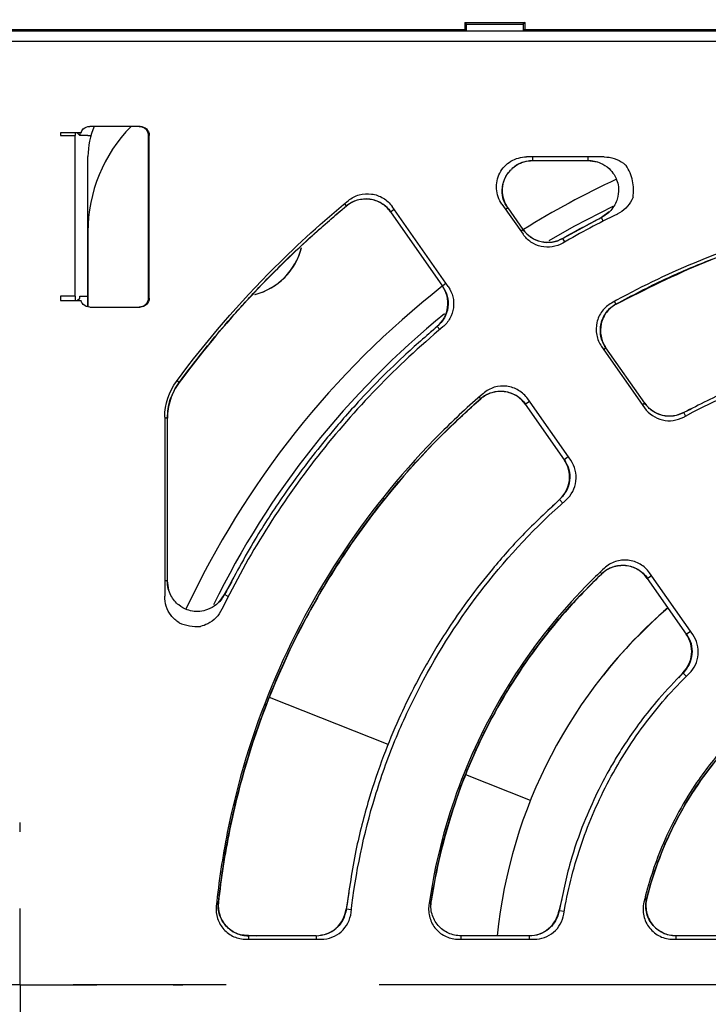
# Model space of a CAD drawing. Header units: millimetres. Extents: x 13 to 559, y 0 to 371.
# Tile 8 of 15: x 203 to 226, y 183 to 216. Entities that reach past the tile are written whole.
import ezdxf

# ---------------------------------------------------------------- set-up
doc = ezdxf.new("R2010")
doc.units = ezdxf.units.MM
doc.linetypes.add('SLD-Center', pattern=[30.48, 15.24, -5.08, 5.08, -5.08])
doc.linetypes.add('SLD-Solid', pattern=[0])
doc.layers.add('CENTER', color=40, linetype='SLD-Center')
doc.layers.add('DIMENSIONS', color=140, linetype='SLD-Solid', lineweight=25)
doc.styles.add('SLDTEXTSTYLE0', font='GOTHIC.TTF', dxfattribs={"width": 0.913})
doc.dimstyles.new('SLDDIMSTYLE0', dxfattribs={"dimtxt": 4.7625, "dimasz": 6.35, "dimexe": 0, "dimexo": 0.0625, "dimgap": 1.190625, "dimtad": 0, "dimtih": 1, "dimtoh": 1, "dimdec": 1, "dimrnd": 1e-09, "dimzin": 12, "dimdsep": 46, "dimtxsty": 'SLDTEXTSTYLE0', "dimsah": 1, "dimcen": 0.09, "dimadec": 0, "dimazin": 3, "dimtfac": 1, "dimtdec": 1, "dimtofl": 0, "dimtmove": 0, "dimatfit": 3, "dimfxl": 0, "dimfrac": 2, "dimtolj": 1, "dimtzin": 12, "dimarcsym": 0})

# ---------------------------------------------------------------- blocks, each defined once
blk = doc.blocks.new('_D_3')
at = {"layer": 'DIMENSIONS'}
for p, q in [((137.213, 216.469), (137.213, 248.753)), ((269.713, 216.469), (269.713, 248.753)), ((197.305, 246.279), (195.854, 246.279)), ((195.854, 246.279), (195.854, 238.719)), ((209.621, 246.279), (211.073, 246.279)), ((211.073, 246.279), (211.073, 238.719)), ((137.213, 245.578), (193.437, 245.578)), ((269.713, 245.578), (213.489, 245.578)), ((195.854, 238.719), (197.305, 238.719)), ((211.073, 238.719), (209.621, 238.719))]:
    blk.add_line(p, q, dxfattribs=at)
for points in [[(137.213, 245.578), (143.563, 243.99), (143.563, 247.165)], [(269.713, 245.578), (263.363, 247.165), (263.363, 243.99)]]:
    blk.add_solid(points, dxfattribs=at)
at = {"layer": 'DIMENSIONS', "char_height": 4.7625, "attachment_point": 1, "style": 'SLDTEXTSTYLE0'}
for s, insert in [('132.5', (195.546, 253.33)), ('5.22', (197.305, 244.802))]:
    blk.add_mtext(s, dxfattribs=dict(at, insert=insert))
blk = doc.blocks.new('SW_CENTERMARKSYMBOL_0')
at = {"layer": 'CENTER', "color": 0}
for p, q in [((0, 5.08), (0, 5.394)), ((0, 0), (0, 2.54)), ((-5.08, 0), (-5.394, 0)), ((0, 0), (-2.54, 0)), ((0, 0), (0, -2.54)), ((0, 0), (2.54, 0)), ((5.08, 0), (5.394, 0)), ((0, -5.08), (0, -5.394))]:
    blk.add_line(p, q, dxfattribs=at)
blk = doc.blocks.new('SW_CENTERMARKSYMBOL_1')
at = {"layer": 'CENTER', "color": 0}
blk.add_line((-5.08, 0), (-32.04, 0), dxfattribs=at)

msp = doc.modelspace()

# ---------------------------------------------------------------- linework, layer by layer
for p, q in [((218.213, 215.949), (218.213, 215.699)), ((218.273, 215.89), (218.213, 215.949)), ((218.213, 215.949), (220.213, 215.949)), ((218.273, 215.654), (218.273, 215.89)), ((218.273, 215.89), (220.154, 215.89)), ((220.213, 215.949), (220.154, 215.89)), ((220.154, 215.89), (220.154, 215.654)), ((220.213, 215.699), (220.213, 215.949)), ((269.168, 215.654), (137.759, 215.654)), ((218.25, 215.699), (188.677, 215.699)), ((218.273, 215.654), (218.25, 215.699)), ((220.154, 215.654), (218.273, 215.654)), ((220.177, 215.699), (220.154, 215.654)), ((251.25, 215.699), (220.177, 215.699)), ((137.818, 215.326), (269.171, 215.326)), ((207.445, 212.499), (205.772, 212.499)), ((205.484, 212.284), (204.807, 212.284)), ((204.807, 212.284), (204.807, 212.193)), ((204.807, 212.193), (205.278, 212.193)), ((205.278, 212.193), (205.278, 206.859)), ((205.278, 212.193), (205.303, 212.193)), ((205.303, 212.193), (205.303, 212.284)), ((205.441, 212.199), (205.356, 212.284)), ((205.441, 212.193), (205.441, 212.199)), ((205.713, 212.193), (205.441, 212.193)), ((205.713, 212.193), (205.812, 212.193)), ((207.713, 212.2), (207.713, 206.799)), ((207.745, 206.799), (207.745, 212.2)), ((205.713, 206.511), (205.713, 211.499)), ((222.839, 211.485), (220.267, 211.485)), ((220.466, 211.485), (220.466, 211.364)), ((222.297, 211.485), (222.297, 211.364)), ((220.466, 211.364), (222.297, 211.364)), ((222.297, 211.365), (222.607, 211.317)), ((214.291, 209.861), (214.23, 209.935)), ((214.291, 209.861), (214.294, 209.857)), ((217.666, 207.178), (215.804, 209.836)), ((219.449, 209.913), (220.148, 208.915)), ((215.748, 209.661), (215.868, 209.745)), ((215.748, 209.661), (217.473, 207.198)), ((219.649, 209.793), (219.571, 209.739)), ((220.152, 209.075), (219.649, 209.793)), ((223.004, 209.659), (222.75, 209.476)), ((222.753, 209.471), (221.47, 208.776)), ((222.811, 209.356), (222.75, 209.476)), ((205.713, 208.999), (205.713, 206.511)), ((220.152, 209.075), (220.074, 209.02)), ((221.535, 208.664), (221.467, 208.781)), ((217.592, 207.282), (217.473, 207.198)), ((205.278, 206.859), (204.807, 206.859)), ((204.807, 206.859), (204.807, 206.715)), ((204.807, 206.715), (205.484, 206.715)), ((205.303, 206.715), (205.303, 206.859)), ((205.356, 206.715), (205.441, 206.8)), ((205.443, 206.859), (205.713, 206.859)), ((223.231, 206.604), (223.183, 206.69)), ((223.231, 206.604), (223.234, 206.597)), ((205.772, 206.499), (207.445, 206.499)), ((217.298, 205.862), (217.102, 205.679)), ((217.303, 205.857), (217.298, 205.862)), ((217.303, 205.857), (217.389, 205.755)), ((222.755, 205.191), (224.182, 203.154)), ((222.821, 205.097), (222.899, 205.151)), ((224.188, 203.311), (222.899, 205.151)), ((208.738, 204), (208.665, 204.054)), ((208.738, 204), (208.741, 203.997)), ((218.744, 203.457), (218.693, 203.516)), ((218.744, 203.457), (218.746, 203.455)), ((220.22, 203.275), (220.359, 203.372)), ((221.729, 201.416), (220.303, 203.453)), ((224.188, 203.311), (224.11, 203.256)), ((220.22, 203.275), (221.509, 201.434)), ((225.721, 203.115), (225.479, 203.004)), ((225.543, 202.885), (225.479, 203.004)), ((208.259, 202.848), (208.259, 196.905)), ((208.349, 202.808), (208.259, 202.808)), ((208.349, 197.415), (208.349, 202.808)), ((221.648, 201.532), (221.509, 201.434)), ((221.355, 200.116), (221.078, 199.838)), ((221.362, 200.109), (221.355, 200.116)), ((221.462, 199.997), (221.362, 200.109)), ((208.349, 197.415), (208.259, 197.415)), ((208.396, 197.106), (208.348, 197.415)), ((222.76, 197.649), (222.708, 197.704)), ((222.76, 197.649), (222.762, 197.647)), ((224.267, 197.495), (224.406, 197.593)), ((224.267, 197.495), (225.564, 195.643)), ((225.781, 195.629), (224.346, 197.678)), ((210.482, 197.391), (210.237, 196.962)), ((210.237, 196.962), (210.053, 196.708)), ((210.241, 196.96), (210.237, 196.962)), ((210.369, 196.895), (210.241, 196.96)), ((225.564, 195.643), (225.703, 195.74)), ((225.449, 194.361), (225.305, 194.194)), ((225.449, 194.361), (225.456, 194.354)), ((225.456, 194.354), (225.563, 194.246)), ((215.678, 191.985), (211.738, 193.543)), ((220.391, 190.122), (218.248, 190.97)), ((214.374, 187.066), (214.276, 186.516)), ((210.038, 186.74), (210.045, 186.739)), ((217.099, 186.781), (217.105, 186.78)), ((217.1, 186.662), (217.105, 186.78)), ((221.436, 186.851), (221.338, 186.464)), ((224.254, 186.876), (224.247, 186.878)), ((214.285, 186.515), (214.276, 186.516)), ((214.454, 186.496), (214.285, 186.515)), ((221.347, 186.463), (221.338, 186.464)), ((221.515, 186.434), (221.347, 186.463)), ((210.768, 185.67), (211.316, 185.635)), ((210.964, 185.514), (213.451, 185.514)), ((213.284, 185.635), (211.037, 185.635)), ((211.037, 185.635), (211.037, 185.514)), ((213.284, 185.635), (213.284, 185.514)), ((218.014, 185.514), (220.516, 185.514)), ((220.354, 185.635), (218.093, 185.635)), ((218.093, 185.514), (218.093, 185.635)), ((220.354, 185.635), (220.354, 185.514)), ((225.13, 185.514), (227.64, 185.514)), ((227.491, 185.635), (225.222, 185.635)), ((225.222, 185.635), (225.222, 185.514))]:
    msp.add_line(p, q)
at = {"flags": 128}
msp.add_lwpolyline([(221.012, 208.707), (221.847, 209.185), (223.14, 209.854)], dxfattribs=at)
for centre, radius, start, end in [((208.213, 211.499), 2.5, 156.4218, 180), ((210.713, 208.999), 5, 135.573, 180), ((235.699, 183.999), 29.5, 114.9724, 121.7872), ((235.759, 183.972), 28.495, 115.9805, 120.1041), ((210.713, 208.999), 2.15, 284.4493, 345.6922), ((210.713, 208.999), 2.15, 284.6486, 345.8685), ((235.699, 183.999), 29.5, 128.1696, 154.9874), ((235.713, 183.999), 28.75, 129.1963, 153.9611), ((235.713, 183.999), 16.5, 130.6888, 174.3112), ((235.753, 184.049), 16.5, 130.9008, 141.6486)]:
    msp.add_arc(centre, radius, start, end)
for points in [[(205.56, 212.412), (205.614, 212.466), (205.695, 212.499), (205.772, 212.499)], [(207.445, 212.499), (207.521, 212.499), (207.603, 212.466), (207.657, 212.412)], [(205.484, 212.284), (205.498, 212.332), (205.525, 212.377), (205.56, 212.412)], [(207.657, 212.412), (207.711, 212.358), (207.745, 212.276), (207.745, 212.2)], [(214.294, 209.858), (212.216, 208.137), (210.347, 206.164), (208.741, 203.997)], [(221.467, 208.781), (221.889, 209.024), (222.317, 209.255), (222.75, 209.476)], [(205.56, 206.587), (205.525, 206.622), (205.498, 206.667), (205.484, 206.715)], [(205.772, 206.499), (205.695, 206.499), (205.614, 206.533), (205.56, 206.587)], [(207.657, 206.587), (207.603, 206.533), (207.521, 206.499), (207.445, 206.499)], [(207.745, 206.799), (207.745, 206.722), (207.711, 206.641), (207.657, 206.587)], [(208.259, 202.848), (208.259, 203.273), (208.398, 203.693), (208.651, 204.035)], [(208.738, 196.024), (208.958, 195.925), (209.203, 195.883), (209.445, 195.901)]]:
    msp.add_open_spline(points, degree=3)
for points, knots in [([(207.414, 212.499), (207.434, 212.498), (207.473, 212.496), (207.529, 212.479), (207.581, 212.451), (207.627, 212.413), (207.666, 212.366), (207.693, 212.313), (207.71, 212.256), (207.712, 212.219), (207.713, 212.2)], [0, 0, 0, 0, 0.1270731, 0.249454, 0.3721933, 0.5002992, 0.6286365, 0.7599943, 0.8792445, 1, 1, 1, 1]), ([(205.453, 212.284), (205.449, 212.27), (205.442, 212.242), (205.442, 212.213), (205.441, 212.199)], [0, 0, 0, 0, 0.5022375, 1, 1, 1, 1]), ([(219.449, 209.913), (219.344, 210.063), (219.281, 210.241), (219.256, 210.604), (219.294, 210.788), (219.461, 211.11), (219.59, 211.247), (219.902, 211.434), (220.084, 211.485), (220.267, 211.485)], [2.053388, 2.053388, 2.053388, 2.053388, 2.59749, 2.59749, 3.141593, 3.141593, 3.685695, 3.685695, 4.229797, 4.229797, 4.229797, 4.229797]), ([(222.839, 211.485), (223.069, 211.485), (223.295, 211.412), (223.508, 211.25), (223.537, 211.225), (223.565, 211.198)], [0.002477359, 0.002477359, 0.002477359, 0.002477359, 0.003352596, 0.003352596, 0.003500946, 0.003500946, 0.003500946, 0.003500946]), ([(219.736, 211.04), (219.758, 211.067), (219.849, 211.175), (220.094, 211.323), (220.333, 211.357), (220.466, 211.376)], [0, 0, 0, 0, 0.124611, 0.51332, 1, 1, 1, 1]), ([(219.773, 211.083), (219.828, 211.132), (219.948, 211.239), (220.189, 211.341), (220.371, 211.357), (220.466, 211.365)], [0, 0, 0, 0, 0.2873096, 0.6258054, 1, 1, 1, 1]), ([(222.297, 211.37), (222.373, 211.365), (222.516, 211.355), (222.762, 211.272), (222.992, 211.125), (223.162, 210.92), (223.265, 210.715), (223.326, 210.471), (223.315, 210.215), (223.241, 209.98), (223.133, 209.789), (222.973, 209.606), (222.828, 209.517), (222.753, 209.471)], [0, 0, 0, 0, 0.0839495, 0.159455, 0.2863841, 0.3821637, 0.4518592, 0.5401846, 0.6594152, 0.7316023, 0.8122864, 0.9018145, 1, 1, 1, 1]), ([(223.797, 210.146), (223.826, 210.327), (223.821, 210.514), (223.742, 210.874), (223.668, 211.045), (223.565, 211.198)], [0, 0, 0, 0, 0.5, 0.5, 1, 1, 1, 1]), ([(219.639, 209.787), (219.583, 209.88), (219.481, 210.053), (219.444, 210.331), (219.474, 210.559), (219.538, 210.759), (219.624, 210.924), (219.703, 211.006), (219.736, 211.04)], [0, 0, 0, 0, 0.23753, 0.434984, 0.598993, 0.751231, 0.897168, 1, 1, 1, 1]), ([(219.648, 209.793), (219.599, 209.876), (219.507, 210.034), (219.454, 210.308), (219.474, 210.576), (219.551, 210.812), (219.645, 210.932), (219.683, 210.981)], [0, 0, 0, 0, 0.224953, 0.428488, 0.644263, 0.854274, 1, 1, 1, 1]), ([(214.352, 210.035), (214.458, 210.122), (214.583, 210.188), (214.846, 210.263), (214.987, 210.272), (215.257, 210.235), (215.389, 210.188), (215.623, 210.045), (215.725, 209.949), (215.804, 209.836)], [0, 0, 0, 0, 0.000532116, 0.000532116, 0.001064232, 0.001064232, 0.001596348, 0.001596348, 0.002128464, 0.002128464, 0.002128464, 0.002128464]), ([(208.651, 204.035), (209.645, 205.379), (210.734, 206.643), (212.694, 208.604), (213.506, 209.34), (214.352, 210.035)], [0.0590332, 0.0590332, 0.0590332, 0.0590332, 0.5, 0.5, 0.7894977, 0.7894977, 0.7894977, 0.7894977]), ([(208.738, 204), (208.996, 204.34), (209.461, 204.954), (210.12, 205.746), (210.642, 206.344), (211.11, 206.857), (211.633, 207.411), (212.327, 208.106), (213.224, 208.954), (213.914, 209.54), (214.291, 209.861)], [0, 0, 0, 0, 0.158168, 0.285477, 0.381928, 0.452464, 0.542852, 0.664237, 0.816617, 1, 1, 1, 1]), ([(214.288, 209.864), (214.345, 209.905), (214.457, 209.987), (214.653, 210.063), (214.858, 210.099), (215.067, 210.092), (215.269, 210.043), (215.457, 209.954), (215.626, 209.829), (215.713, 209.72), (215.756, 209.666)], [0, 0, 0, 0, 0.125505, 0.250699, 0.375492, 0.500115, 0.625119, 0.749603, 0.874739, 1, 1, 1, 1]), ([(215.749, 209.661), (215.67, 209.774), (215.568, 209.871), (215.333, 210.014), (215.2, 210.061), (214.929, 210.098), (214.788, 210.087), (214.525, 210.012), (214.4, 209.945), (214.294, 209.858)], [0, 0, 0, 0, 0.25, 0.25, 0.5, 0.5, 0.75, 0.75, 1, 1, 1, 1]), ([(248.403, 206.635), (247.519, 207.13), (246.606, 207.573), (244.101, 208.61), (242.469, 209.105), (239.139, 209.767), (237.442, 209.935), (234.047, 209.935), (232.35, 209.767), (229.02, 209.105), (227.388, 208.61), (224.884, 207.573), (223.97, 207.13), (223.086, 206.635)], [0.1688477, 0.1688477, 0.1688477, 0.1688477, 0.1875, 0.1875, 0.21875, 0.21875, 0.25, 0.25, 0.28125, 0.28125, 0.3125, 0.3125, 0.3311523, 0.3311523, 0.3311523, 0.3311523]), ([(223.231, 206.603), (223.773, 206.888), (224.775, 207.415), (226.211, 208.021), (227.414, 208.459), (228.405, 208.77), (229.267, 209.007), (230.659, 209.342), (232.673, 209.686), (235.308, 209.863), (237.907, 209.77), (239.859, 209.505), (241.224, 209.23), (242.163, 209.009), (243.328, 208.685), (244.752, 208.205), (246.422, 207.529), (247.574, 206.927), (248.195, 206.603)], [0, 0, 0, 0, 0.070477, 0.130304, 0.179361, 0.217894, 0.249904, 0.282318, 0.382755, 0.484692, 0.585934, 0.681806, 0.711101, 0.74635, 0.792792, 0.850409, 0.919339, 1, 1, 1, 1]), ([(223.797, 210.146), (223.785, 210.116), (223.772, 210.086), (223.654, 209.853), (223.483, 209.688), (223.276, 209.588)], [0, 0, 0, 0, 0.000125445, 0.000125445, 0.001000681, 0.001000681, 0.001000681, 0.001000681]), ([(223.234, 206.598), (224.209, 207.089), (226.151, 208.066), (229.196, 209.061), (231.265, 209.405), (232.268, 209.572)], [0, 0, 0, 0, 0.342384, 0.681335, 1, 1, 1, 1]), ([(221.471, 208.775), (221.356, 208.725), (221.127, 208.625), (220.746, 208.646), (220.393, 208.789), (220.228, 208.976), (220.146, 209.07)], [0, 0, 0, 0, 0.2505663, 0.5001551, 0.7498132, 1, 1, 1, 1]), ([(221.466, 208.624), (221.25, 208.499), (220.991, 208.459), (220.629, 208.539), (220.514, 208.588), (220.308, 208.726), (220.219, 208.814), (220.148, 208.915)], [0, 0, 0, 0, 0.00095897, 0.00095897, 0.001438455, 0.001438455, 0.00191794, 0.00191794, 0.00191794, 0.00191794]), ([(220.151, 209.074), (220.293, 208.871), (220.511, 208.725), (220.993, 208.618), (221.25, 208.656), (221.467, 208.781)], [0, 0, 0, 0, 0.5, 0.5, 1, 1, 1, 1]), ([(217.298, 205.862), (217.488, 206.021), (217.614, 206.252), (217.678, 206.741), (217.617, 206.994), (217.473, 207.199)], [0, 0, 0, 0, 0.5, 0.5, 1, 1, 1, 1]), ([(217.481, 207.204), (217.541, 207.094), (217.661, 206.874), (217.674, 206.493), (217.563, 206.127), (217.391, 205.946), (217.304, 205.855)], [0, 0, 0, 0, 0.2505747, 0.5001553, 0.749805, 1, 1, 1, 1]), ([(217.666, 207.178), (217.809, 206.973), (217.871, 206.718), (217.822, 206.351), (217.783, 206.232), (217.663, 206.014), (217.583, 205.918), (217.488, 205.839)], [0, 0, 0, 0, 0.00095901, 0.00095901, 0.001438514, 0.001438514, 0.001918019, 0.001918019, 0.001918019, 0.001918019]), ([(205.441, 206.8), (205.442, 206.81), (205.442, 206.831), (205.442, 206.85), (205.443, 206.859)], [0, 0, 0, 0, 0.499974, 1, 1, 1, 1]), ([(207.713, 206.799), (207.712, 206.779), (207.71, 206.74), (207.693, 206.684), (207.665, 206.632), (207.627, 206.586), (207.58, 206.547), (207.526, 206.52), (207.47, 206.502), (207.433, 206.5), (207.414, 206.499)], [0, 0, 0, 0, 0.1270731, 0.249454, 0.3721933, 0.5002992, 0.6286365, 0.7599943, 0.8792445, 1, 1, 1, 1]), ([(223.086, 206.635), (222.965, 206.568), (222.857, 206.474), (222.69, 206.251), (222.63, 206.122), (222.568, 205.852), (222.566, 205.709), (222.619, 205.437), (222.676, 205.305), (222.755, 205.191)], [0, 0, 0, 0, 0.000540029, 0.000540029, 0.001080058, 0.001080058, 0.001620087, 0.001620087, 0.002160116, 0.002160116, 0.002160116, 0.002160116]), ([(223.234, 206.598), (223.112, 206.53), (223.003, 206.437), (222.835, 206.214), (222.774, 206.085), (222.711, 205.814), (222.709, 205.671), (222.762, 205.397), (222.819, 205.265), (222.899, 205.151)], [0, 0, 0, 0, 0.25, 0.25, 0.5, 0.5, 0.75, 0.75, 1, 1, 1, 1]), ([(222.893, 205.147), (222.857, 205.207), (222.783, 205.328), (222.724, 205.532), (222.706, 205.742), (222.731, 205.952), (222.8, 206.152), (222.909, 206.333), (223.053, 206.49), (223.171, 206.566), (223.231, 206.604)], [0, 0, 0, 0, 0.125369, 0.250555, 0.375429, 0.500042, 0.624639, 0.749543, 0.874702, 1, 1, 1, 1]), ([(217.488, 205.839), (215.948, 204.551), (214.565, 203.121), (212.721, 200.766), (212.143, 199.943), (211.081, 198.245), (210.595, 197.37), (210.156, 196.468)], [0, 0, 0, 0, 0.00590313, 0.00590313, 0.00885469, 0.00885469, 0.01180625, 0.01180625, 0.01180625, 0.01180625]), ([(217.303, 205.857), (216.93, 205.534), (216.243, 204.938), (215.349, 204.06), (214.644, 203.315), (214.101, 202.702), (213.573, 202.076), (212.942, 201.282), (212.129, 200.163), (211.177, 198.705), (210.573, 197.577), (210.243, 196.959)], [0, 0, 0, 0, 0.129251, 0.238712, 0.328495, 0.398479, 0.453452, 0.543526, 0.664397, 0.816297, 1, 1, 1, 1]), ([(245.945, 202.999), (245.419, 203.266), (244.465, 203.752), (243.12, 204.281), (242.041, 204.638), (241.141, 204.89), (239.896, 205.188), (238.201, 205.471), (236.046, 205.612), (233.919, 205.538), (232.318, 205.325), (231.197, 205.104), (230.432, 204.928), (229.48, 204.669), (228.314, 204.285), (226.942, 203.743), (225.994, 203.26), (225.482, 202.999)], [0, 0, 0, 0, 0.083035, 0.150592, 0.203119, 0.243005, 0.28213, 0.383183, 0.484436, 0.585664, 0.682138, 0.711413, 0.746437, 0.792699, 0.850214, 0.91916, 1, 1, 1, 1]), ([(225.478, 202.85), (227.059, 203.711), (228.715, 204.359), (230.877, 204.91), (231.314, 205.007), (232.197, 205.174), (232.641, 205.243), (233.972, 205.41), (234.859, 205.464), (236.634, 205.464), (237.522, 205.409), (238.855, 205.242), (239.301, 205.172), (240.182, 205.005), (240.618, 204.908), (242.775, 204.358), (244.43, 203.711), (246.012, 202.85)], [0, 0, 0, 0, 0.00525154, 0.00525154, 0.00656443, 0.00656443, 0.00787732, 0.00787732, 0.01050309, 0.01050309, 0.01312886, 0.01312886, 0.01444174, 0.01444174, 0.01575463, 0.01575463, 0.02100617, 0.02100617, 0.02100617, 0.02100617]), ([(208.344, 202.808), (208.362, 203.022), (208.397, 203.451), (208.624, 203.817), (208.738, 204)], [0, 0, 0, 0, 0.4999999, 1, 1, 1, 1]), ([(208.741, 203.997), (208.613, 203.825), (208.516, 203.638), (208.382, 203.231), (208.348, 203.022), (208.348, 202.808)], [0, 0, 0, 0, 0.5, 0.5, 1, 1, 1, 1]), ([(218.832, 203.637), (218.351, 203.221), (217.884, 202.788), (216.234, 201.138), (215.152, 199.82), (213.266, 196.997), (212.462, 195.493), (211.163, 192.356), (210.668, 190.724), (210.176, 188.25), (210.054, 187.434), (209.971, 186.614)], [0.3632917, 0.3632917, 0.3632917, 0.3632917, 0.375, 0.375, 0.40625, 0.40625, 0.4375, 0.4375, 0.46875, 0.46875, 0.4839303, 0.4839303, 0.4839303, 0.4839303]), ([(218.74, 203.462), (218.796, 203.505), (218.908, 203.591), (219.106, 203.672), (219.313, 203.712), (219.525, 203.709), (219.732, 203.661), (219.923, 203.572), (220.095, 203.446), (220.184, 203.336), (220.228, 203.281)], [0, 0, 0, 0, 0.125382, 0.25057, 0.375438, 0.500042, 0.62463, 0.749529, 0.87469, 1, 1, 1, 1]), ([(220.22, 203.275), (220.14, 203.39), (220.036, 203.488), (219.797, 203.632), (219.661, 203.678), (219.386, 203.712), (219.243, 203.699), (218.976, 203.617), (218.851, 203.547), (218.746, 203.455)], [0, 0, 0, 0, 0.25, 0.25, 0.5, 0.5, 0.75, 0.75, 1, 1, 1, 1]), ([(220.303, 203.453), (220.223, 203.567), (220.118, 203.665), (219.88, 203.808), (219.745, 203.855), (219.471, 203.889), (219.329, 203.877), (219.062, 203.796), (218.937, 203.727), (218.832, 203.637)], [0, 0, 0, 0, 0.000540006, 0.000540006, 0.001080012, 0.001080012, 0.001620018, 0.001620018, 0.002160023, 0.002160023, 0.002160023, 0.002160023]), ([(210.041, 186.739), (210.115, 187.325), (210.248, 188.376), (210.536, 189.755), (210.806, 190.818), (211.064, 191.693), (211.419, 192.77), (211.933, 194.103), (212.725, 195.806), (213.695, 197.536), (214.605, 198.888), (215.323, 199.843), (215.885, 200.545), (216.633, 201.407), (217.59, 202.414), (218.339, 203.091), (218.744, 203.457)], [0, 0, 0, 0, 0.0917569, 0.164696, 0.2189501, 0.2623309, 0.3064936, 0.3952832, 0.484388, 0.5982464, 0.7034361, 0.7375731, 0.784041, 0.8431456, 0.9150207, 1, 1, 1, 1]), ([(218.746, 203.455), (217.527, 202.392), (216.424, 201.23), (214.937, 199.343), (214.47, 198.69), (213.594, 197.334), (213.188, 196.636), (212.077, 194.502), (211.472, 193.02), (210.772, 190.706), (210.573, 189.92), (210.253, 188.34), (210.13, 187.543), (210.044, 186.739)], [0, 0, 0, 0, 0.25, 0.25, 0.375, 0.375, 0.5, 0.5, 0.75, 0.75, 0.875, 0.875, 1, 1, 1, 1]), ([(225.482, 202.997), (225.369, 202.951), (225.141, 202.859), (224.769, 202.886), (224.424, 203.029), (224.262, 203.214), (224.182, 203.306)], [0, 0, 0, 0, 0.250757, 0.500077, 0.749802, 1, 1, 1, 1]), ([(224.188, 203.31), (224.327, 203.111), (224.539, 202.967), (225.01, 202.855), (225.264, 202.887), (225.479, 203.004)], [0, 0, 0, 0, 0.5, 0.5, 1, 1, 1, 1]), ([(224.182, 203.154), (224.321, 202.954), (224.535, 202.809), (225.008, 202.698), (225.262, 202.732), (225.478, 202.85)], [0, 0, 0, 0, 0.000941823, 0.000941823, 0.001883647, 0.001883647, 0.001883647, 0.001883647]), ([(221.355, 200.116), (221.537, 200.278), (221.656, 200.505), (221.712, 200.987), (221.65, 201.234), (221.509, 201.435)], [0, 0, 0, 0, 0.5, 0.5, 1, 1, 1, 1]), ([(221.518, 201.441), (221.577, 201.333), (221.695, 201.117), (221.712, 200.743), (221.609, 200.382), (221.445, 200.2), (221.362, 200.108)], [0, 0, 0, 0, 0.2507676, 0.5000785, 0.7497907, 1, 1, 1, 1]), ([(221.572, 200.094), (221.756, 200.257), (221.874, 200.484), (221.932, 200.967), (221.869, 201.217), (221.729, 201.416)], [0, 0, 0, 0, 0.000941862, 0.000941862, 0.001883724, 0.001883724, 0.001883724, 0.001883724]), ([(221.361, 200.11), (220.942, 199.72), (220.16, 198.99), (219.169, 197.871), (218.383, 196.871), (217.777, 196.005), (217.31, 195.272), (216.897, 194.569), (216.469, 193.773), (215.989, 192.773), (215.484, 191.55), (214.996, 190.095), (214.555, 188.397), (214.378, 187.168), (214.284, 186.516)], [0, 0, 0, 0, 0.109602, 0.204719, 0.285773, 0.353166, 0.407043, 0.452225, 0.509155, 0.580157, 0.664619, 0.762378, 0.873879, 1, 1, 1, 1]), ([(214.444, 186.401), (214.592, 187.72), (214.86, 189.005), (215.432, 190.883), (215.651, 191.501), (216.149, 192.72), (216.428, 193.323), (217.343, 195.081), (218.053, 196.183), (219.666, 198.247), (220.574, 199.214), (221.572, 200.094)], [0, 0, 0, 0, 0.00387123, 0.00387123, 0.00580684, 0.00580684, 0.00774246, 0.00774246, 0.01161369, 0.01161369, 0.01548491, 0.01548491, 0.01548491, 0.01548491]), ([(224.346, 197.678), (224.265, 197.795), (224.158, 197.894), (223.912, 198.039), (223.773, 198.085), (223.491, 198.114), (223.346, 198.098), (223.076, 198.008), (222.95, 197.932), (222.846, 197.835)], [0, 0, 0, 0, 0.000553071, 0.000553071, 0.001106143, 0.001106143, 0.001659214, 0.001659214, 0.002212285, 0.002212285, 0.002212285, 0.002212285]), ([(222.846, 197.835), (222.69, 197.689), (222.536, 197.54), (221.508, 196.512), (220.718, 195.55), (219.341, 193.489), (218.754, 192.391), (217.806, 190.101), (217.444, 188.909), (217.134, 187.348), (217.075, 187.001), (217.025, 186.653)], [0.3695985, 0.3695985, 0.3695985, 0.3695985, 0.375, 0.375, 0.40625, 0.40625, 0.4375, 0.4375, 0.46875, 0.46875, 0.4776236, 0.4776236, 0.4776236, 0.4776236]), ([(222.755, 197.654), (222.811, 197.7), (222.922, 197.793), (223.121, 197.883), (223.333, 197.931), (223.55, 197.932), (223.763, 197.887), (223.961, 197.798), (224.139, 197.67), (224.23, 197.558), (224.275, 197.501)], [0, 0, 0, 0, 0.1251476, 0.2502155, 0.3748008, 0.4998577, 0.6244961, 0.7493936, 0.8746024, 1, 1, 1, 1]), ([(224.267, 197.496), (224.185, 197.613), (224.077, 197.713), (223.831, 197.858), (223.691, 197.904), (223.407, 197.932), (223.262, 197.916), (222.99, 197.822), (222.866, 197.746), (222.762, 197.647)], [0, 0, 0, 0, 0.25, 0.25, 0.5, 0.5, 0.75, 0.75, 1, 1, 1, 1]), ([(210.242, 196.96), (210.203, 196.895), (210.129, 196.772), (209.944, 196.59), (209.708, 196.452), (209.449, 196.394), (209.219, 196.394), (208.974, 196.45), (208.751, 196.577), (208.575, 196.749), (208.454, 196.932), (208.363, 197.158), (208.35, 197.327), (208.343, 197.415)], [0, 0, 0, 0, 0.083954, 0.159461, 0.286387, 0.382162, 0.451855, 0.54018, 0.659415, 0.731605, 0.812292, 0.901819, 1, 1, 1, 1]), ([(217.102, 186.781), (217.194, 187.311), (217.365, 188.288), (217.735, 189.6), (218.101, 190.653), (218.439, 191.477), (218.777, 192.215), (219.184, 193.013), (219.745, 193.983), (220.507, 195.115), (221.502, 196.387), (222.32, 197.208), (222.76, 197.65)], [0, 0, 0, 0, 0.129336, 0.238208, 0.327415, 0.397174, 0.452286, 0.522548, 0.612404, 0.721555, 0.850387, 1, 1, 1, 1]), ([(222.762, 197.647), (222.001, 196.925), (221.31, 196.149), (220.065, 194.497), (219.51, 193.62), (218.541, 191.76), (218.139, 190.799), (217.499, 188.829), (217.26, 187.818), (217.105, 186.78)], [0, 0, 0, 0, 0.25, 0.25, 0.5, 0.5, 0.75, 0.75, 1, 1, 1, 1]), ([(208.737, 196.024), (208.635, 196.088), (208.544, 196.17), (208.332, 196.449), (208.259, 196.675), (208.259, 196.905)], [0, 0, 0, 0, 0.000468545, 0.000468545, 0.001343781, 0.001343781, 0.001343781, 0.001343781]), ([(210.156, 196.468), (210.056, 196.261), (209.891, 196.09), (209.609, 195.947), (209.528, 195.919), (209.445, 195.901)], [0.002294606, 0.002294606, 0.002294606, 0.002294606, 0.003169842, 0.003169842, 0.003500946, 0.003500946, 0.003500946, 0.003500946]), ([(208.737, 196.024), (208.737, 196.024), (208.738, 196.024), (208.738, 196.024), (208.74, 196.023), (208.738, 196.024), (208.738, 196.024), (208.738, 196.024), (208.738, 196.024)], [0, 0, 0, 0, 0.097122, 0.145754, 0.474226, 0.778368, 0.802733, 1, 1, 1, 1]), ([(225.449, 194.361), (225.616, 194.526), (225.721, 194.748), (225.763, 195.215), (225.7, 195.45), (225.564, 195.643)], [0, 0, 0, 0, 0.5, 0.5, 1, 1, 1, 1]), ([(225.573, 195.649), (225.63, 195.545), (225.745, 195.338), (225.768, 194.978), (225.681, 194.629), (225.531, 194.446), (225.456, 194.354)], [0, 0, 0, 0, 0.2504579, 0.500059, 0.7499189, 1, 1, 1, 1]), ([(225.661, 194.342), (225.83, 194.508), (225.936, 194.729), (225.98, 195.198), (225.916, 195.436), (225.781, 195.629)], [0, 0, 0, 0, 0.000909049, 0.000909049, 0.001818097, 0.001818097, 0.001818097, 0.001818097]), ([(225.455, 194.355), (225.184, 194.074), (224.685, 193.557), (224.071, 192.785), (223.606, 192.127), (223.261, 191.585), (222.936, 191.025), (222.562, 190.31), (222.118, 189.303), (221.661, 187.998), (221.458, 187.006), (221.346, 186.463)], [0, 0, 0, 0, 0.129418, 0.238228, 0.327197, 0.396596, 0.45144, 0.542163, 0.664109, 0.816307, 1, 1, 1, 1]), ([(221.501, 186.351), (221.626, 187.11), (221.81, 187.85), (222.29, 189.29), (222.586, 189.991), (223.117, 191.013), (223.308, 191.347), (223.714, 191.996), (223.929, 192.311), (224.609, 193.228), (225.111, 193.804), (225.661, 194.342)], [0, 0, 0, 0, 0.002230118, 0.002230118, 0.004460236, 0.004460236, 0.005575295, 0.005575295, 0.006690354, 0.006690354, 0.008920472, 0.008920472, 0.008920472, 0.008920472]), ([(226.864, 191.941), (226.496, 191.528), (226.157, 191.09), (225.416, 189.981), (225.046, 189.288), (224.502, 187.976), (224.305, 187.365), (224.158, 186.743)], [0.38413169, 0.38413169, 0.38413169, 0.38413169, 0.40625, 0.40625, 0.4375, 0.4375, 0.46309051, 0.46309051, 0.46309051, 0.46309051]), ([(224.251, 186.877), (224.328, 187.159), (224.468, 187.668), (224.713, 188.331), (224.926, 188.832), (225.157, 189.323), (225.486, 189.94), (226.017, 190.797), (226.505, 191.398), (226.782, 191.738)], [0, 0, 0, 0, 0.158572, 0.286405, 0.383235, 0.453837, 0.580591, 0.762112, 1, 1, 1, 1]), ([(226.784, 191.736), (226.176, 191.035), (225.662, 190.277), (224.813, 188.649), (224.479, 187.773), (224.254, 186.876)], [0, 0, 0, 0, 0.5, 0.5, 1, 1, 1, 1]), ([(210.044, 186.739), (210.029, 186.6), (210.043, 186.457), (210.129, 186.192), (210.2, 186.068), (210.386, 185.861), (210.502, 185.777), (210.757, 185.664), (210.898, 185.634), (211.037, 185.634)], [0, 0, 0, 0, 0.25, 0.25, 0.5, 0.5, 0.75, 0.75, 1, 1, 1, 1]), ([(211.037, 185.628), (210.967, 185.633), (210.826, 185.642), (210.625, 185.71), (210.442, 185.816), (210.285, 185.957), (210.161, 186.128), (210.075, 186.321), (210.029, 186.529), (210.035, 186.669), (210.038, 186.74)], [0, 0, 0, 0, 0.1253664, 0.2505519, 0.375427, 0.5000423, 0.6246407, 0.7495465, 0.8747049, 1, 1, 1, 1]), ([(217.025, 186.653), (217.005, 186.512), (217.016, 186.366), (217.096, 186.093), (217.166, 185.965), (217.352, 185.75), (217.469, 185.663), (217.728, 185.545), (217.872, 185.514), (218.014, 185.514)], [0, 0, 0, 0, 0.000553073, 0.000553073, 0.001106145, 0.001106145, 0.001659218, 0.001659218, 0.002212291, 0.002212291, 0.002212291, 0.002212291]), ([(218.093, 185.628), (218.021, 185.633), (217.877, 185.642), (217.671, 185.714), (217.485, 185.824), (217.327, 185.972), (217.203, 186.151), (217.121, 186.351), (217.081, 186.565), (217.093, 186.709), (217.098, 186.781)], [0, 0, 0, 0, 0.1251317, 0.2501967, 0.3747889, 0.4998577, 0.6245078, 0.7494125, 0.8746184, 1, 1, 1, 1]), ([(224.158, 186.743), (224.123, 186.594), (224.122, 186.443), (224.171, 186.221), (224.195, 186.15), (224.259, 186.015), (224.3, 185.95), (224.439, 185.775), (224.559, 185.678), (224.829, 185.549), (224.98, 185.514), (225.13, 185.514)], [0, 0, 0, 0, 0.000582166, 0.000582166, 0.000873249, 0.000873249, 0.001164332, 0.001164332, 0.001746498, 0.001746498, 0.002328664, 0.002328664, 0.002328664, 0.002328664]), ([(224.254, 186.876), (224.217, 186.73), (224.213, 186.573), (224.275, 186.278), (224.34, 186.137), (224.525, 185.899), (224.645, 185.802), (224.92, 185.668), (225.068, 185.634), (225.222, 185.634)], [0, 0, 0, 0, 0.25, 0.25, 0.5, 0.5, 0.75, 0.75, 1, 1, 1, 1]), ([(225.222, 185.627), (225.146, 185.633), (224.993, 185.643), (224.777, 185.724), (224.584, 185.847), (224.423, 186.011), (224.304, 186.206), (224.232, 186.423), (224.207, 186.652), (224.234, 186.803), (224.247, 186.878)], [0, 0, 0, 0, 0.125862, 0.250806, 0.375543, 0.500474, 0.625026, 0.749647, 0.874684, 1, 1, 1, 1]), ([(209.971, 186.614), (209.956, 186.475), (209.972, 186.333), (210.058, 186.069), (210.13, 185.945), (210.316, 185.74), (210.431, 185.656), (210.685, 185.544), (210.825, 185.514), (210.964, 185.514)], [0, 0, 0, 0, 0.000540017, 0.000540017, 0.001080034, 0.001080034, 0.001620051, 0.001620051, 0.002160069, 0.002160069, 0.002160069, 0.002160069]), ([(213.284, 185.634), (213.527, 185.634), (213.767, 185.725), (214.129, 186.047), (214.247, 186.273), (214.276, 186.516)], [0, 0, 0, 0, 0.5, 0.5, 1, 1, 1, 1]), ([(214.286, 186.515), (214.258, 186.395), (214.203, 186.156), (213.966, 185.865), (213.65, 185.664), (213.406, 185.638), (213.284, 185.624)], [0, 0, 0, 0, 0.250766, 0.500078, 0.749792, 1, 1, 1, 1]), ([(213.451, 185.514), (213.697, 185.514), (213.936, 185.606), (214.298, 185.93), (214.416, 186.159), (214.444, 186.401)], [0, 0, 0, 0, 0.000941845, 0.000941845, 0.001883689, 0.001883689, 0.001883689, 0.001883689]), ([(220.354, 185.634), (220.588, 185.634), (220.819, 185.718), (221.177, 186.02), (221.299, 186.232), (221.338, 186.464)], [0, 0, 0, 0, 0.5, 0.5, 1, 1, 1, 1]), ([(221.348, 186.463), (221.316, 186.349), (221.251, 186.121), (221.015, 185.849), (220.707, 185.662), (220.472, 185.637), (220.354, 185.625)], [0, 0, 0, 0, 0.250457, 0.500059, 0.74992, 1, 1, 1, 1]), ([(220.516, 185.514), (220.752, 185.514), (220.983, 185.599), (221.342, 185.904), (221.463, 186.118), (221.501, 186.351)], [0, 0, 0, 0, 0.000909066, 0.000909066, 0.001818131, 0.001818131, 0.001818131, 0.001818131])]:
    msp.add_open_spline(points, degree=3, knots=knots)

# ---------------------------------------------------------------- block references
at = {"layer": 'CENTER'}
for name, p in [('SW_CENTERMARKSYMBOL_1', (235.699, 183.999)), ('SW_CENTERMARKSYMBOL_0', (203.463, 183.999))]:
    msp.add_blockref(name, p, dxfattribs=at)

# ---------------------------------------------------------------- dimensions: what is measured, and where the dimension line sits
at = {"layer": 'DIMENSIONS'}
dim = msp.add_linear_dim(base=(137.213, 245.578), p1=(269.713, 215.199), p2=(137.213, 215.199), dimstyle='SLDDIMSTYLE0', dxfattribs=at)
dim.commit()
dim.dimension.update_dxf_attribs({"geometry": '_D_3', "text_midpoint": (203.463, 245.578), "dimtype": 160})

doc.saveas('drawing.dxf')
